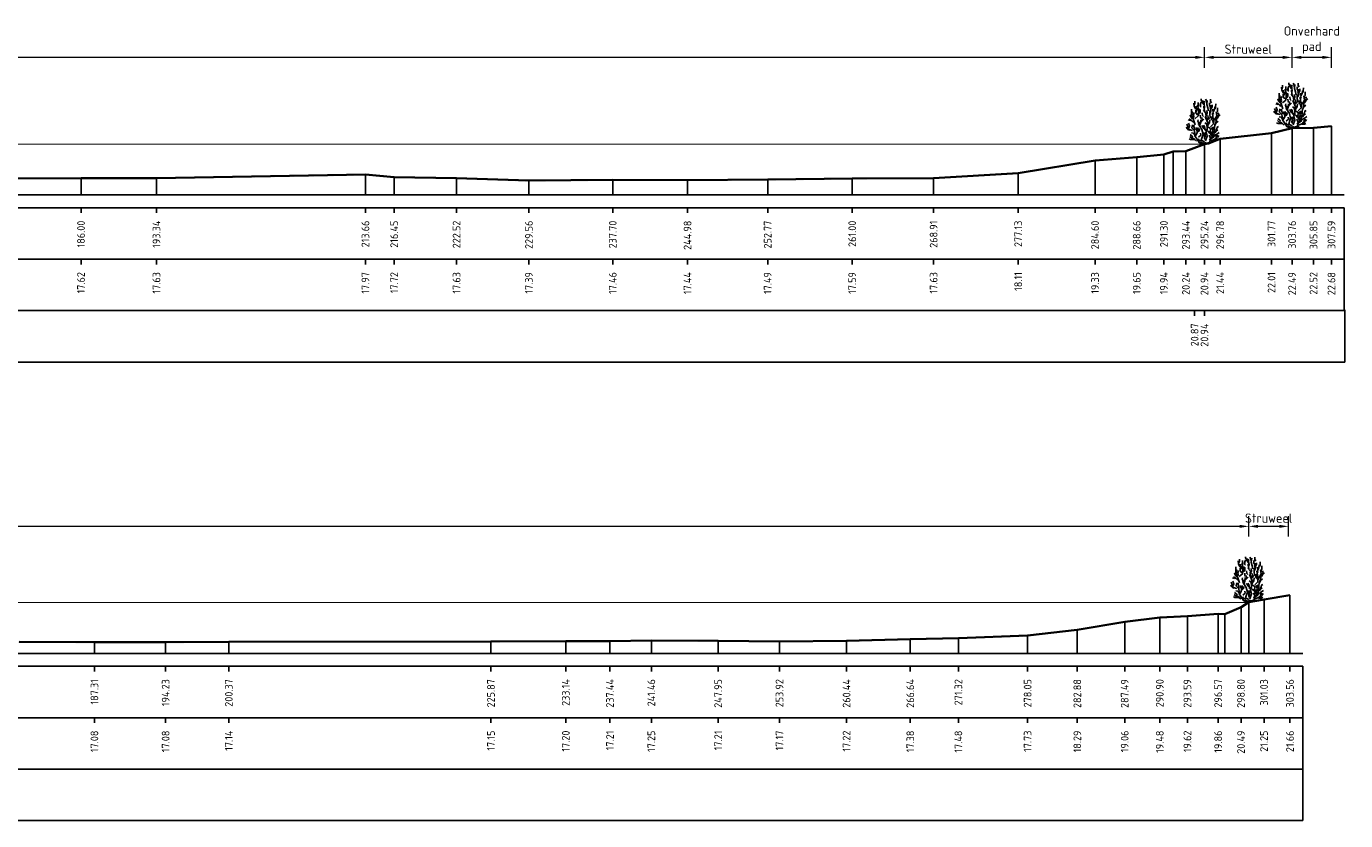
# Model space of a CAD drawing. Header units: metres. Extents: x 184432 to 189351, y 346610 to 348484.
# Tile 28 of 63: x 189060 to 189189, y 348137 to 348214. Entities that reach past the tile are written whole.
import ezdxf
from ezdxf.enums import TextEntityAlignment as Align

# ---------------------------------------------------------------- set-up
doc = ezdxf.new("R2010")
doc.units = ezdxf.units.M
doc.header["$PDMODE"] = 35
doc.header["$PDSIZE"] = 0.075
for name, color, linetype, lineweight in [('B-ME-GR-HEESTER-SD', 90, 'Continuous', 25), ('B-ME-OB-WATERLIJN-G', 150, 'Continuous', 18), ('X-ME-AL-PROFIEL_HUIDIG MAAIVELD-GD', 252, 'Continuous', 0), ('X-XX-AL-DETAIL1-M', 7, 'Continuous', 18), ('X-XX-AL-DWARSPROFIEL_PROFIELLIJN BOVENKANT SLIB-GD', 42, 'Continuous', 35), ('X-XX-AL-DWARSPROFIEL_PROFIELLIJN MAAIVELD-GD', 8, 'Continuous', 35)]:
    doc.layers.add(name, color=color, linetype=linetype, lineweight=lineweight)
doc.layers.add('X-ME-AL-PROFIELRASTER-S', color=7, linetype='Continuous')
doc.styles.add('NLCS-ISO-ANNOTATIEF-T18', font='NLCS-ISO.ttf', dxfattribs={"height": 1.8})
doc.styles.add('NLCS-ISO-ANNOTATIVE-T18', font='NLCS-ISO.ttf', dxfattribs={"height": 1.8})
doc.dimstyles.new('NLCS-ANNOTATIEF-T18-PIJL_L2_H0', dxfattribs={"dimtxt": 2.5, "dimasz": 1.8, "dimexe": 2, "dimexo": 2, "dimgap": 0.7, "dimtad": 1, "dimzin": 0, "dimdsep": 46, "dimtxsty": 'NLCS-ISO-ANNOTATIEF-T18', "dimcen": 0, "dimdle": 2, "dimclrd": 256, "dimclre": 256, "dimclrt": 10, "dimaunit": 2, "dimadec": 0, "dimazin": 0, "dimtfac": 1, "dimtdec": 3, "dimtofl": 0, "dimtmove": 0, "dimatfit": 3, "dimfxl": 2, "dimfxlon": 1, "dimtfillclr": 256, "dimtolj": 1, "dimtzin": 0, "dimlwd": -1, "dimlwe": -1, "dimarcsym": 0})

# ---------------------------------------------------------------- blocks, each defined once
blk = doc.blocks.new('SAL-PROFIELRASTER_BALK_EIND1-D')
at = {"color": 0, "linetype": 'ByBlock', "lineweight": -2}
blk.add_line((1, -12.5), (1, -2.5), dxfattribs=at)
at = {"color": 0, "linetype": 'ByBlock', "lineweight": -2, "flags": 128}
for points in [[(0, 0), (1, 0)], [(0, -2.5), (1, -2.5)], [(0, -12.5), (1, -12.5)]]:
    blk.add_lwpolyline(points, dxfattribs=at)
blk = doc.blocks.new('SAL-PROFIELRASTER_BALK_EIND2-D')
at = {"color": 0, "linetype": 'ByBlock', "lineweight": -2}
for p, q in [((1, -2.5), (1, -12.5)), ((1, -12.5), (0, -12.5))]:
    blk.add_line(p, q, dxfattribs=at)
blk = doc.blocks.new('SAL-PROFIELRASTER_BALK_DATA-D')
at = {"color": 0, "linetype": 'ByBlock', "lineweight": -2}
blk.add_lwpolyline([(0, -3.5), (0, -2.5)], dxfattribs=at)
at = {"color": 0, "linetype": 'ByBlock', "lineweight": -2, "style": 'NLCS-ISO-ANNOTATIVE-T18'}
blk.add_attdef('GETAL', text='', height=1.5, rotation=90, dxfattribs=at).set_placement((0.75, -5), align=Align.RIGHT)
blk = doc.blocks.new('SAL-PROFIELRASTER_AANHAAL-D')
at = {"color": 9, "linetype": 'ByBlock', "lineweight": -2, "flags": 128}
blk.add_lwpolyline([(0, 1), (0, 0)], dxfattribs=at)
blk = doc.blocks.new('*D44')
at = {"layer": 'Defpoints', "color": 0, "transparency": 16777216}
for p in [(188919.48, 348165.15), (188919.48, 348152.8), (189179.31, 348152.8)]:
    blk.add_point(p, dxfattribs=at)
at = {"layer": 'X-XX-AL-DETAIL1-M', "transparency": 16777216}
for p, q in [((188919.48, 348164.15), (188919.48, 348166.15)), ((189179.31, 348164.15), (189179.31, 348166.15)), ((189178.41, 348165.15), (188920.38, 348165.15))]:
    blk.add_line(p, q, dxfattribs=at)
for points in [[(188920.38, 348165.3), (188920.38, 348165), (188919.48, 348165.15)], [(189178.41, 348165.3), (189178.41, 348165), (189179.31, 348165.15)]]:
    blk.add_solid(points, dxfattribs=at)
at = {"layer": 'X-XX-AL-DETAIL1-M', "color": 10, "transparency": 16777216, "insert": (189049.4, 348165.95), "char_height": 0.9, "attachment_point": 5, "style": 'NLCS-ISO-ANNOTATIEF-T18'}
blk.add_mtext('\\A1;Waterbodem', dxfattribs=at)
blk = doc.blocks.new('*D45')
at = {"layer": 'Defpoints', "color": 0, "transparency": 16777216}
for p in [(189179.31, 348165.15), (189179.31, 348152.8), (189183.17, 348151.31)]:
    blk.add_point(p, dxfattribs=at)
at = {"layer": 'X-XX-AL-DETAIL1-M', "transparency": 16777216}
for p, q in [((189179.31, 348164.15), (189179.31, 348166.15)), ((189183.17, 348164.15), (189183.17, 348166.15)), ((189182.27, 348165.15), (189180.21, 348165.15))]:
    blk.add_line(p, q, dxfattribs=at)
for points in [[(189180.21, 348165.3), (189180.21, 348165), (189179.31, 348165.15)], [(189182.27, 348165.3), (189182.27, 348165), (189183.17, 348165.15)]]:
    blk.add_solid(points, dxfattribs=at)
at = {"layer": 'X-XX-AL-DETAIL1-M', "color": 10, "transparency": 16777216, "insert": (189181.24, 348165.95), "char_height": 0.9, "attachment_point": 5, "style": 'NLCS-ISO-ANNOTATIEF-T18'}
blk.add_mtext('\\A1;Struweel', dxfattribs=at)
blk = doc.blocks.new('*D53')
at = {"layer": 'Defpoints', "color": 0, "transparency": 16777216}
for p in [(188883.7, 348210.73), (188883.7, 348197.36), (189175, 348197.36)]:
    blk.add_point(p, dxfattribs=at)
at = {"layer": 'X-XX-AL-DETAIL1-M', "transparency": 16777216}
for p, q in [((188883.7, 348209.73), (188883.7, 348211.73)), ((189175, 348209.73), (189175, 348211.73)), ((189174.1, 348210.73), (188884.6, 348210.73))]:
    blk.add_line(p, q, dxfattribs=at)
for points in [[(188884.6, 348210.88), (188884.6, 348210.58), (188883.7, 348210.73)], [(189174.1, 348210.88), (189174.1, 348210.58), (189175, 348210.73)]]:
    blk.add_solid(points, dxfattribs=at)
at = {"layer": 'X-XX-AL-DETAIL1-M', "color": 10, "transparency": 16777216, "insert": (189029.35, 348211.53), "char_height": 0.9, "attachment_point": 5, "style": 'NLCS-ISO-ANNOTATIEF-T18'}
blk.add_mtext('\\A1;Waterbodem', dxfattribs=at)
blk = doc.blocks.new('*D54')
at = {"layer": 'Defpoints', "color": 0, "transparency": 16777216}
for p in [(189175, 348210.73), (189175, 348197.36), (189183.52, 348197.36)]:
    blk.add_point(p, dxfattribs=at)
at = {"layer": 'X-XX-AL-DETAIL1-M', "transparency": 16777216}
for p, q in [((189175, 348209.73), (189175, 348211.73)), ((189183.52, 348209.73), (189183.52, 348211.73)), ((189182.62, 348210.73), (189175.9, 348210.73))]:
    blk.add_line(p, q, dxfattribs=at)
for points in [[(189175.9, 348210.88), (189175.9, 348210.58), (189175, 348210.73)], [(189182.62, 348210.88), (189182.62, 348210.58), (189183.52, 348210.73)]]:
    blk.add_solid(points, dxfattribs=at)
at = {"layer": 'X-XX-AL-DETAIL1-M', "color": 10, "transparency": 16777216, "insert": (189179.26, 348211.53), "char_height": 0.9, "attachment_point": 5, "style": 'NLCS-ISO-ANNOTATIEF-T18'}
blk.add_mtext('\\A1;Struweel', dxfattribs=at)
blk = doc.blocks.new('*D55')
at = {"layer": 'Defpoints', "color": 0, "transparency": 16777216}
for p in [(189183.52, 348210.73), (189183.52, 348197.36), (189187.35, 348197.36)]:
    blk.add_point(p, dxfattribs=at)
at = {"layer": 'X-XX-AL-DETAIL1-M', "transparency": 16777216}
for p, q in [((189183.52, 348209.73), (189183.52, 348211.73)), ((189187.35, 348209.73), (189187.35, 348211.73)), ((189186.45, 348210.73), (189184.42, 348210.73))]:
    blk.add_line(p, q, dxfattribs=at)
for points in [[(189184.42, 348210.88), (189184.42, 348210.58), (189183.52, 348210.73)], [(189186.45, 348210.88), (189186.45, 348210.58), (189187.35, 348210.73)]]:
    blk.add_solid(points, dxfattribs=at)
at = {"layer": 'X-XX-AL-DETAIL1-M', "color": 10, "transparency": 16777216, "insert": (189185.44, 348212.41), "char_height": 0.9, "attachment_point": 5, "style": 'NLCS-ISO-ANNOTATIEF-T18'}
blk.add_mtext('\\A1;Onverhard\\Ppad', dxfattribs=at)
blk = doc.blocks.new('SGR-HEESTER_S01_E_ZIJ-D')
blk.add_line((-0.17, 0), (0.14, 0))
at = {"flags": 128}
for points in [[(-0.88, 3.43), (-1.01, 3.7), (-1.02, 3.99)], [(-0.97, 3.82), (-0.92, 3.96), (-0.92, 4.17)], [(-0.6, 3.64), (-0.6, 3.89), (-0.6, 4.04)], [(-0.39, 3.73), (-0.39, 3.91), (-0.31, 4.07)], [(-0.2, 4.07), (-0.32, 4.28), (-0.32, 4.4)], [(-0.04, 3.82), (-0.15, 3.99), (-0.15, 4.24)], [(-0.06, 4), (0, 4.09), (-0.05, 4.17)], [(-0.01, 3.48), (0.02, 3.66), (-0.02, 3.86), (-0.02, 3.98)], [(0.2, 4.02), (0.16, 4.26), (0.11, 4.37)], [(0.4, 3.24), (0.32, 3.53), (0.23, 3.86), (0.28, 4.25)], [(0.55, 3.49), (0.58, 3.63), (0.49, 3.78), (0.49, 4.02)], [(0.59, 4.06), (0.59, 4.23), (0.58, 4.36)], [(0.58, 3.97), (0.72, 4.1)], [(1.05, 3.44), (1.09, 3.59), (1.12, 3.91)], [(-1.17, 2.44), (-1.33, 2.64), (-1.4, 2.85)], [(-1.26, 2.87), (-1.27, 3.11), (-1.26, 3.41)], [(-0.89, 1.87), (-1.06, 2.36), (-1.22, 2.75), (-1.2, 3.17)], [(-1.09, 2.51), (-1.03, 2.67), (-1.08, 2.85), (-1.01, 3.06)], [(-0.93, 2.47), (-0.6, 2.73), (-0.58, 3.23), (-0.56, 3.45)], [(-0.69, 2.83), (-0.85, 3.03), (-0.85, 3.32)], [(-0.82, 3.15), (-0.77, 3.36), (-0.82, 3.56), (-0.82, 3.69)], [(-0.79, 3.24), (-0.61, 3.49), (-0.66, 3.77)], [(-0.6, 2.82), (-0.47, 3.09), (-0.48, 3.24), (-0.4, 3.41)], [(-0.49, 2.98), (-0.4, 3.1), (-0.4, 3.32)], [(-0.33, 3.58), (-0.43, 3.69), (-0.42, 3.84)], [(-0.35, 2.48), (-0.39, 2.62), (-0.4, 2.81)], [(-0.34, 2.14), (-0.22, 2.36), (-0.26, 2.57)], [(-0.09, 2.67), (-0.2, 2.78), (-0.21, 3.04)], [(0.14, 2.85), (0.15, 3.01), (-0.08, 3.3)], [(0.04, 3.22), (-0.02, 3.33), (-0.05, 3.64), (-0.06, 3.69)], [(0.1, 0.32), (0.27, 0.78), (0.18, 1.2), (0.27, 1.46), (0.29, 2.12), (0.07, 2.68)], [(0.2, 2.43), (0.13, 2.69), (0.27, 3.03), (0.23, 3.26)], [(0.29, 2.31), (0.56, 2.6), (0.51, 2.92), (0.51, 3.28)], [(0.31, 2.42), (0.36, 2.58), (0.32, 2.78)], [(0.56, 3.05), (0.62, 3.24), (0.58, 3.44), (0.63, 3.78)], [(0.63, 3.39), (0.75, 3.63), (0.74, 3.82)], [(0.87, 2.02), (0.83, 2.27), (0.69, 2.38), (0.69, 2.69)], [(0.75, 2.43), (0.83, 2.65), (0.79, 3.01)], [(0.83, 3.19), (0.82, 3.39)], [(0.87, 2.88), (0.83, 3.04), (0.99, 3.35), (1.02, 3.62)], [(0.99, 2.31), (1.21, 2.73), (1.13, 3.14)], [(1.05, 2), (1.15, 2.2), (1.16, 2.57)], [(1.06, 2.36), (1.23, 2.48), (1.34, 2.65), (1.54, 2.85)], [(1.2, 2.91), (1.2, 3.11), (1.27, 3.18), (1.28, 3.51)], [(1.29, 2.62), (1.4, 2.83), (1.34, 3.04)], [(-1.43, 1.34), (-1.6, 1.42), (-1.71, 1.53), (-1.76, 1.63)], [(-1.15, 1.31), (-1.52, 1.41), (-1.7, 1.92)], [(-1.36, 2.28), (-1.57, 2.36)], [(-1.51, 1.59), (-1.44, 1.77), (-1.55, 2.02)], [(-1.08, 2.11), (-1.23, 2.27), (-1.5, 2.44)], [(-0.17, 0), (-0.52, 0.15), (-0.67, 0.41), (-0.93, 0.8), (-0.93, 1.02), (-0.98, 1.28), (-1.24, 1.57), (-1.17, 1.87)], [(-0.94, 1.35), (-0.97, 1.46), (-1.01, 1.65), (-1.07, 1.74), (-0.99, 1.83)], [(-0.85, 0.82), (-0.74, 1.04), (-0.6, 1.44), (-0.69, 1.61)], [(-0.69, 1.23), (-0.76, 1.4), (-0.82, 1.62)], [(-0.56, 2.04), (-0.63, 2.22), (-0.61, 2.36)], [(-0.62, 1.2), (-0.49, 1.36), (-0.53, 1.52)], [(0.01, 0.23), (-0.32, 0.39), (-0.14, 0.96), (-0.25, 1.41), (-0.58, 1.92), (-0.49, 2.16)], [(-0.4, 1.72), (-0.48, 1.81), (-0.39, 2.04), (-0.35, 2.37)], [(-0.29, 2.19), (-0.07, 2.42)], [(0.01, 1.48), (-0.11, 1.58), (-0.16, 1.69), (-0.26, 1.8)], [(0.27, 1.32), (0.07, 1.45), (0.01, 1.7), (-0.09, 1.83)], [(0.53, 1.04), (0.45, 1.13), (0.35, 1.26), (0.15, 1.28), (0.01, 1.41)], [(0.23, 1.76), (0.19, 1.96), (0.04, 2.07)], [(0.12, 0.1), (0.49, 0.17), (0.58, 0.47), (0.89, 0.67), (0.95, 1.13), (1.02, 1.92)], [(0.69, 0.8), (0.56, 1.11), (0.6, 1.5), (0.21, 1.74)], [(0.31, 1.73), (0.36, 1.9), (0.41, 2.16)], [(0.41, 1.94), (0.5, 2.07), (0.53, 2.35)], [(0.58, 1.68), (0.89, 1.96), (0.91, 2.29), (0.89, 2.55)], [(0.92, 1.08), (0.8, 1.26), (0.77, 1.43), (0.68, 1.61)], [(0.85, 1.38), (0.82, 1.54), (0.87, 1.68)], [(1, 1.08), (1.14, 1.25), (1.29, 1.39)], [(1.02, 1.81), (1.14, 2.08), (1.33, 2.24)], [(1.12, 1.28), (1.21, 1.47), (1.24, 1.65), (1.37, 1.7)], [(-0.97, 0.4), (-1.22, 0.45), (-1.36, 0.45), (-1.5, 0.52)], [(-0.76, 0.28), (-1, 0.52), (-1.24, 0.58), (-1.41, 0.74)], [(-1.13, 0.64), (-1.2, 0.78), (-1.4, 0.92)], [(-0.96, 0.92), (-1.06, 1.05), (-1.26, 1.09)], [(-0.31, 0.32), (-0.47, 0.32), (-0.6, 0.51)], [(-0.58, 0.67), (-0.34, 0.87), (-0.39, 1.06)], [(-0.14, 0.09), (-0.31, 0.17), (-0.35, 0.21)], [(0, 0), (-0.14, 0.14)], [(0.06, 0.44), (-0.01, 0.58), (0, 0.85), (-0.12, 1.09)], [(-0.02, 0), (0.14, 0.2)], [(0.02, 0.6), (0.08, 0.78), (0.08, 0.94), (0.02, 1.11)], [(0.14, 0), (0.53, 0.06), (0.67, 0.21)], [(0.49, 0.37), (0.6, 0.59), (0.47, 0.88)], [(0.62, 0.59), (0.76, 0.73), (0.76, 0.98), (0.72, 1.22)], [(0.62, 0.3), (0.95, 0.43), (1.28, 0.58)], [(0.8, 0.8), (0.85, 0.95)], [(0.93, 0.75), (1.1, 0.92), (1.2, 0.92)], [(0.94, 0.37), (1.2, 0.38), (1.35, 0.46)], [(1.01, 0.51), (1.2, 0.62), (1.15, 0.72), (1.23, 0.89)], [(1.14, 0.94), (1.28, 1.01), (1.43, 1.12)], [(1.27, 0.64), (1.4, 0.84)]]:
    blk.add_lwpolyline(points, dxfattribs=at)

msp = doc.modelspace()

# ---------------------------------------------------------------- hatches: boundary and pattern name
at = {"layer": 'X-ME-AL-PROFIEL_HUIDIG MAAIVELD-GD'}
h = msp.add_hatch(dxfattribs=at)
h.set_pattern_fill('AGR-MAAIVELD', color=256, scale=0.05, pattern_type=2)
h.set_pattern_definition([(45, (2148.6411, 384.86115), (-0.25000007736, 0.25000007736), []), (45, (2148.60538, 384.89686), (0, 0.50000015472), [0.3535535, -0.3535535]), (45, (2148.56966, 384.93257), (0, 0.50000015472), [0.3535535, -0.3535535]), (45, (2148.53345, 384.9688), (0, 0.50000015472), [0.3535535, -0.3535535]), (45, (2148.49824, 385.004), (0, 0.50000015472), [0.3535535, -0.3535535]), (45, (2148.46252, 385.0397), (0, 0.50000015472), [0.3535535, -0.3535535]), (45, (2148.4268, 385.07543), (0, 0.50000015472), [0.3535535, -0.3535535]), (315, (2148.6411, 384.86115), (0.25000007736, 0.25000007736), []), (315, (2148.6768, 384.89686), (0.50000015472, -1e-16), [0.3535535, -0.3535535]), (315, (2148.71252, 384.93257), (0.50000015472, -1e-16), [0.3535535, -0.3535535]), (315, (2148.74874, 384.9688), (0.50000015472, -1e-16), [0.3535535, -0.3535535]), (315, (2148.78395, 385.004), (0.50000015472, -1e-16), [0.3535535, -0.3535535]), (315, (2148.81966, 385.0397), (0.50000015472, -1e-16), [0.3535535, -0.3535535]), (315, (2148.85538, 385.07543), (0.50000015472, -1e-16), [0.3535535, -0.3535535])])
h.paths.add_polyline_path([(189187.351, 348204.043), (189185.608, 348203.881), (189183.52, 348203.857), (189181.525, 348203.376), (189176.532, 348202.803), (189175.391, 348202.373), (189174.999, 348202.303), (189173.199, 348201.605), (189171.962, 348201.57), (189171.059, 348201.298), (189168.412, 348201.017), (189164.36, 348200.696), (189156.89, 348199.472), (189148.666, 348198.997), (189140.752, 348198.953), (189132.529, 348198.854), (189124.739, 348198.804), (189117.461, 348198.818), (189109.313, 348198.754), (189102.277, 348198.99), (189096.207, 348199.085), (189093.412, 348199.337), (189073.092, 348198.993), (189065.758, 348198.987), (189055.881, 348198.955), (189046.531, 348198.8), (189037.998, 348198.799), (189032.584, 348198.65), (189021.691, 348198.856), (189012.031, 348198.719), (189002.57, 348198.795), (188994.169, 348198.707), (188985.406, 348198.721), (188976.997, 348198.746), (188968.542, 348198.801), (188959.3, 348198.731), (188952.038, 348198.639), (188945.295, 348198.616), (188936.724, 348198.731), (188929.126, 348198.776), (188921.817, 348198.981), (188915.575, 348199.107), (188910.419, 348199.189), (188904.598, 348200.015), (188899.878, 348200.772), (188896.848, 348201.162), (188894.131, 348200.897), (188892.649, 348201.17), (188890.311, 348201.244), (188888.099, 348201.457), (188886.554, 348201.831), (188885.183, 348201.904), (188883.705, 348202.332), (188882.942, 348202.588), (188881.063, 348203.113), (188879.757, 348203.458), (188879.757, 348203.358), (188881.063, 348203.013), (188882.942, 348202.488), (188883.705, 348202.232), (188885.183, 348201.804), (188886.554, 348201.731), (188888.099, 348201.357), (188890.311, 348201.144), (188892.649, 348201.07), (188894.131, 348200.797), (188896.848, 348201.062), (188899.878, 348200.672), (188904.598, 348199.915), (188910.419, 348199.089), (188915.575, 348199.007), (188921.817, 348198.881), (188929.126, 348198.676), (188936.724, 348198.631), (188945.295, 348198.516), (188952.038, 348198.539), (188959.3, 348198.631), (188968.542, 348198.701), (188976.997, 348198.646), (188985.406, 348198.621), (188994.169, 348198.607), (189002.57, 348198.695), (189012.031, 348198.619), (189021.691, 348198.756), (189032.584, 348198.55), (189037.998, 348198.699), (189046.531, 348198.7), (189055.881, 348198.855), (189065.758, 348198.887), (189073.092, 348198.893), (189093.412, 348199.237), (189096.207, 348198.985), (189102.277, 348198.89), (189109.313, 348198.654), (189117.461, 348198.718), (189124.739, 348198.704), (189132.529, 348198.754), (189140.752, 348198.853), (189148.666, 348198.897), (189156.89, 348199.372), (189164.36, 348200.596), (189168.412, 348200.917), (189171.059, 348201.198), (189171.962, 348201.47), (189173.199, 348201.505), (189174.999, 348202.203), (189175.391, 348202.273), (189176.532, 348202.703), (189181.525, 348203.276), (189183.52, 348203.757), (189185.608, 348203.781), (189187.351, 348203.943)])
h = msp.add_hatch(dxfattribs=at)
h.set_pattern_fill('AGR-MAAIVELD', color=256, scale=0.05, pattern_type=2)
h.set_pattern_definition([(45, (2148.6411, 458.9664), (-0.25000007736, 0.25000007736), []), (45, (2148.60538, 459.0021), (0, 0.50000015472), [0.3535535, -0.3535535]), (45, (2148.56966, 459.0378), (0, 0.50000015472), [0.3535535, -0.3535535]), (45, (2148.53345, 459.07403), (0, 0.50000015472), [0.3535535, -0.3535535]), (45, (2148.49824, 459.10924), (0, 0.50000015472), [0.3535535, -0.3535535]), (45, (2148.46252, 459.14496), (0, 0.50000015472), [0.3535535, -0.3535535]), (45, (2148.4268, 459.18067), (0, 0.50000015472), [0.3535535, -0.3535535]), (315, (2148.6411, 458.9664), (0.25000007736, 0.25000007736), []), (315, (2148.6768, 459.0021), (0.50000015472, -1e-16), [0.3535535, -0.3535535]), (315, (2148.71252, 459.0378), (0.50000015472, -1e-16), [0.3535535, -0.3535535]), (315, (2148.74874, 459.07403), (0.50000015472, -1e-16), [0.3535535, -0.3535535]), (315, (2148.78395, 459.10924), (0.50000015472, -1e-16), [0.3535535, -0.3535535]), (315, (2148.81966, 459.14496), (0.50000015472, -1e-16), [0.3535535, -0.3535535]), (315, (2148.85538, 459.18067), (0.50000015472, -1e-16), [0.3535535, -0.3535535])])
h.paths.add_polyline_path([(189183.318, 348158.459), (189180.791, 348158.053), (189179.313, 348157.797), (189178.554, 348157.295), (189176.979, 348156.607), (189176.331, 348156.66), (189173.343, 348156.419), (189170.657, 348156.28), (189167.244, 348155.86), (189162.639, 348155.095), (189157.807, 348154.529), (189151.072, 348154.286), (189146.398, 348154.182), (189140.199, 348154.021), (189133.678, 348153.973), (189127.71, 348154.015), (189121.216, 348154.053), (189117.196, 348154.007), (189112.898, 348154.004), (189105.625, 348153.956), (189080.128, 348153.938), (189073.988, 348153.88), (189067.062, 348153.886), (189059.757, 348153.93), (189054.694, 348153.908), (189048.204, 348153.906), (189041.673, 348154.037), (189035.746, 348154.071), (189031.058, 348154.181), (189024.759, 348154.084), (189019.656, 348153.982), (189015.474, 348154.351), (189010.846, 348154.635), (189005.98, 348154.406), (189002.033, 348154.287), (188997.552, 348154.31), (188991.677, 348154.391), (188986.468, 348154.582), (188982.312, 348155.496), (188978.371, 348156.356), (188973.383, 348155.012), (188967.887, 348155.464), (188963.308, 348155.148), (188959.345, 348155.245), (188955.413, 348154.721), (188949.425, 348155.067), (188945.443, 348154.969), (188942.074, 348154.858), (188941.17, 348154.952), (188939.259, 348155.083), (188934.866, 348155.383), (188931.785, 348155.817), (188929.233, 348156.071), (188926.69, 348156.287), (188924.877, 348156.758), (188922.13, 348157.293), (188921.4, 348157.359), (188920.514, 348157.533), (188919.479, 348157.752), (188918.457, 348157.96), (188916.729, 348158.137), (188915.004, 348158.228), (188913.512, 348158.283), (188911.598, 348158.547), (188909.763, 348158.773), (188908.223, 348158.728), (188906.775, 348158.827), (188905.622, 348159.354), (188904.232, 348159.435), (188902.882, 348159.964), (188901.189, 348160.311), (188900.515, 348160.584), (188899.486, 348160.619), (188897.92, 348160.611), (188895.911, 348160.565), (188895.473, 348160.497), (188894.691, 348160.425), (188893.232, 348160.197), (188892.282, 348159.969), (188890.327, 348159.596), (188888.687, 348159.374), (188887.007, 348159.177), (188885.08, 348158.892), (188883.701, 348158.582), (188882.841, 348158.25), (188881.948, 348157.969), (188881.48, 348157.828), (188880.494, 348157.518), (188879.757, 348157.273), (188879.757, 348157.173), (188880.494, 348157.418), (188881.48, 348157.728), (188881.948, 348157.869), (188882.841, 348158.15), (188883.701, 348158.482), (188885.08, 348158.792), (188887.007, 348159.077), (188888.687, 348159.274), (188890.327, 348159.496), (188892.282, 348159.869), (188893.232, 348160.097), (188894.691, 348160.325), (188895.473, 348160.397), (188895.911, 348160.465), (188897.92, 348160.511), (188899.486, 348160.519), (188900.515, 348160.484), (188901.189, 348160.211), (188902.882, 348159.864), (188904.232, 348159.335), (188905.622, 348159.254), (188906.775, 348158.727), (188908.223, 348158.628), (188909.763, 348158.673), (188911.598, 348158.447), (188913.512, 348158.183), (188915.004, 348158.128), (188916.729, 348158.037), (188918.457, 348157.86), (188919.479, 348157.652), (188920.514, 348157.433), (188921.4, 348157.259), (188922.13, 348157.193), (188924.877, 348156.658), (188926.69, 348156.187), (188929.233, 348155.971), (188931.785, 348155.717), (188934.866, 348155.283), (188939.259, 348154.983), (188941.17, 348154.852), (188942.074, 348154.758), (188945.443, 348154.869), (188949.425, 348154.967), (188955.413, 348154.621), (188959.345, 348155.145), (188963.308, 348155.048), (188967.887, 348155.364), (188973.383, 348154.912), (188978.371, 348156.256), (188982.312, 348155.396), (188986.468, 348154.482), (188991.677, 348154.291), (188997.552, 348154.21), (189002.033, 348154.187), (189005.98, 348154.306), (189010.846, 348154.535), (189015.474, 348154.251), (189019.656, 348153.882), (189024.759, 348153.984), (189031.058, 348154.081), (189035.746, 348153.971), (189041.673, 348153.937), (189048.204, 348153.806), (189054.694, 348153.808), (189059.757, 348153.83), (189067.062, 348153.786), (189073.988, 348153.78), (189080.128, 348153.838), (189105.625, 348153.856), (189112.898, 348153.904), (189117.196, 348153.907), (189121.216, 348153.953), (189127.71, 348153.915), (189133.678, 348153.873), (189140.199, 348153.921), (189146.398, 348154.082), (189151.072, 348154.186), (189157.807, 348154.429), (189162.639, 348154.995), (189167.244, 348155.76), (189170.657, 348156.18), (189173.343, 348156.319), (189176.331, 348156.56), (189176.979, 348156.507), (189178.554, 348157.195), (189179.313, 348157.697), (189180.791, 348157.953), (189183.318, 348158.359)])

# ---------------------------------------------------------------- linework, layer by layer
at = {"layer": 'B-ME-OB-WATERLIJN-G'}
for points in [[(188883.705, 348202.332), (189174.999, 348202.303)], [(188919.479, 348157.752), (189179.313, 348157.797)]]:
    msp.add_lwpolyline(points, dxfattribs=at)
at = {"layer": 'X-XX-AL-DWARSPROFIEL_PROFIELLIJN BOVENKANT SLIB-GD'}
msp.add_lwpolyline([(189174.597, 348202.147), (189174.63, 348202.233), (189174.999, 348202.303)], dxfattribs=at)
at = {"layer": 'X-XX-AL-DWARSPROFIEL_PROFIELLIJN MAAIVELD-GD'}
for points in [[(189055.881, 348198.955), (189065.758, 348198.987), (189073.092, 348198.993), (189093.412, 348199.337), (189096.207, 348199.085), (189102.277, 348198.99), (189109.313, 348198.754), (189117.461, 348198.818), (189124.739, 348198.804), (189132.529, 348198.854), (189140.752, 348198.953), (189148.666, 348198.997), (189156.89, 348199.472), (189164.36, 348200.696), (189168.412, 348201.017), (189171.059, 348201.298), (189171.962, 348201.57), (189173.199, 348201.605), (189174.999, 348202.303), (189175.391, 348202.373), (189176.532, 348202.803), (189181.525, 348203.376), (189183.52, 348203.857), (189185.608, 348203.881), (189187.351, 348204.043)], [(189059.757, 348153.93), (189067.062, 348153.886), (189073.988, 348153.88), (189080.128, 348153.938), (189105.625, 348153.956), (189112.898, 348154.004), (189117.196, 348154.007), (189121.216, 348154.053), (189127.71, 348154.015), (189133.678, 348153.973), (189140.199, 348154.021), (189146.398, 348154.182), (189151.072, 348154.286), (189157.807, 348154.529), (189162.639, 348155.095), (189167.244, 348155.86), (189170.657, 348156.28), (189173.343, 348156.419), (189176.331, 348156.66), (189176.979, 348156.607), (189178.554, 348157.295), (189179.313, 348157.797), (189180.791, 348158.053), (189183.318, 348158.459)]]:
    msp.add_lwpolyline(points, dxfattribs=at)

# ---------------------------------------------------------------- block references
at = {"layer": 'B-ME-GR-HEESTER-SD'}
for p in [(189183.52, 348203.857), (189174.999, 348202.303), (189179.313, 348157.797)]:
    msp.add_blockref('SGR-HEESTER_S01_E_ZIJ-D', p, dxfattribs=at)
at = {"layer": 'X-ME-AL-PROFIELRASTER-S'}
for p, yscale in [((189187.351, 348197.363), 6.68), ((189176.532, 348197.363), 5.440000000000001), ((189181.525, 348197.363), 6.013000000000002), ((189183.52, 348197.363), 6.494), ((189185.608, 348197.363), 6.518000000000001), ((189171.962, 348197.363), 4.207000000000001), ((189173.199, 348197.363), 4.242000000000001), ((189174.999, 348197.363), 4.940000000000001), ((189174.999, 348197.363), 4.940000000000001), ((189174.999, 348197.363), 4.940000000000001), ((189174.999, 348197.363), 4.940000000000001), ((189164.36, 348197.363), 3.332999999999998), ((189168.412, 348197.363), 3.654), ((189171.059, 348197.363), 3.934999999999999), ((189065.758, 348197.363), 1.623999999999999), ((189073.092, 348197.363), 1.629999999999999), ((189093.412, 348197.363), 1.974), ((189096.207, 348197.363), 1.722000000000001), ((189102.277, 348197.363), 1.626999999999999), ((189117.461, 348197.363), 1.454999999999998), ((189124.739, 348197.363), 1.440999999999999), ((189132.529, 348197.363), 1.491), ((189140.752, 348197.363), 1.59), ((189148.666, 348197.363), 1.634), ((189156.89, 348197.363), 2.109000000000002), ((189109.313, 348197.363), 1.390999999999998), ((189179.313, 348152.802), 4.995000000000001), ((189179.313, 348152.802), 4.995000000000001), ((189179.313, 348152.802), 4.995000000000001), ((189180.791, 348152.802), 5.251000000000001), ((189183.318, 348152.802), 5.657), ((189176.331, 348152.802), 3.858000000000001), ((189176.979, 348152.802), 3.805), ((189178.554, 348152.802), 4.492999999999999), ((189178.554, 348152.802), 4.492999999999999), ((189167.244, 348152.802), 3.058), ((189170.657, 348152.802), 3.478000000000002), ((189173.343, 348152.802), 3.617000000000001), ((189080.128, 348152.802), 1.135999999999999), ((189105.625, 348152.802), 1.154), ((189112.898, 348152.802), 1.202000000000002), ((189117.196, 348152.802), 1.204999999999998), ((189121.216, 348152.802), 1.251000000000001), ((189127.71, 348152.802), 1.213000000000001), ((189133.678, 348152.802), 1.170999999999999), ((189140.199, 348152.802), 1.219000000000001), ((189146.398, 348152.802), 1.379999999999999), ((189151.072, 348152.802), 1.484000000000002), ((189157.807, 348152.802), 1.727), ((189162.639, 348152.802), 2.292999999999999), ((189067.062, 348152.802), 1.084), ((189073.988, 348152.802), 1.077999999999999)]:
    msp.add_blockref('SAL-PROFIELRASTER_AANHAAL-D', p, dxfattribs=dict(at, yscale=yscale))
for name, p, xscale, yscale, zscale in [('SAL-PROFIELRASTER_BALK_EIND1-D', (188879.757, 348197.363), 308.8443839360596, 0.5, 308.8443839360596), ('SAL-PROFIELRASTER_BALK_EIND2-D', (188879.757, 348192.363), 308.8443839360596, 0.5, 308.8443839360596), ('SAL-PROFIELRASTER_BALK_EIND2-D', (188879.757, 348187.446), 308.8848547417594, 0.5066820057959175, 308.8848547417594), ('SAL-PROFIELRASTER_BALK_EIND1-D', (188879.757, 348152.802), 304.8113522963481, 0.5, 304.8113522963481), ('SAL-PROFIELRASTER_BALK_EIND2-D', (188879.757, 348147.802), 304.8113522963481, 0.5, 304.8113522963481), ('SAL-PROFIELRASTER_BALK_EIND2-D', (188879.757, 348142.802), 304.8113522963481, 0.5, 304.8113522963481)]:
    msp.add_blockref(name, p, dxfattribs=dict(at, xscale=xscale, yscale=yscale, zscale=zscale))
at = {"layer": 'X-ME-AL-PROFIELRASTER-S', "xscale": 0.5, "yscale": 0.5, "zscale": 0.5}
for p, values in [((189065.758, 348197.363), {'GETAL': '186.00'}), ((189073.092, 348197.363), {'GETAL': '193.34'}), ((189093.412, 348197.363), {'GETAL': '213.66'}), ((189096.207, 348197.363), {'GETAL': '216.45'}), ((189102.277, 348197.363), {'GETAL': '222.52'}), ((189109.313, 348197.363), {'GETAL': '229.56'}), ((189117.461, 348197.363), {'GETAL': '237.70'}), ((189124.739, 348197.363), {'GETAL': '244.98'}), ((189132.529, 348197.363), {'GETAL': '252.77'}), ((189140.752, 348197.363), {'GETAL': '261.00'}), ((189148.666, 348197.363), {'GETAL': '268.91'}), ((189156.89, 348197.363), {'GETAL': '277.13'}), ((189164.36, 348197.363), {'GETAL': '284.60'}), ((189168.412, 348197.363), {'GETAL': '288.66'}), ((189171.059, 348197.363), {'GETAL': '291.30'}), ((189173.199, 348197.363), {'GETAL': '293.44'}), ((189174.999, 348197.363), {'GETAL': '295.24'}), ((189176.532, 348197.363), {'GETAL': '296.78'}), ((189181.525, 348197.363), {'GETAL': '301.77'}), ((189183.52, 348197.363), {'GETAL': '303.76'}), ((189185.608, 348197.363), {'GETAL': '305.85'}), ((189187.351, 348197.363), {'GETAL': '307.59'}), ((189065.758, 348192.363), {'GETAL': '17.62'}), ((189073.092, 348192.363), {'GETAL': '17.63'}), ((189093.412, 348192.363), {'GETAL': '17.97'}), ((189096.207, 348192.363), {'GETAL': '17.72'}), ((189102.277, 348192.363), {'GETAL': '17.63'}), ((189109.313, 348192.363), {'GETAL': '17.39'}), ((189117.461, 348192.363), {'GETAL': '17.46'}), ((189124.739, 348192.363), {'GETAL': '17.44'}), ((189132.529, 348192.363), {'GETAL': '17.49'}), ((189140.752, 348192.363), {'GETAL': '17.59'}), ((189148.666, 348192.363), {'GETAL': '17.63'}), ((189156.89, 348192.363), {'GETAL': '18.11'}), ((189164.36, 348192.363), {'GETAL': '19.33'}), ((189168.412, 348192.363), {'GETAL': '19.65'}), ((189171.059, 348192.363), {'GETAL': '19.94'}), ((189173.199, 348192.363), {'GETAL': '20.24'}), ((189174.999, 348192.363), {'GETAL': '20.94'}), ((189176.532, 348192.363), {'GETAL': '21.44'}), ((189181.525, 348192.363), {'GETAL': '22.01'}), ((189183.52, 348192.363), {'GETAL': '22.49'}), ((189185.608, 348192.363), {'GETAL': '22.52'}), ((189187.351, 348192.363), {'GETAL': '22.68'}), ((189174.047, 348187.376), {'GETAL': '20.87'}), ((189174.999, 348187.363), {'GETAL': '20.94'}), ((189067.062, 348152.802), {'GETAL': '187.31'}), ((189073.988, 348152.802), {'GETAL': '194.23'}), ((189080.128, 348152.802), {'GETAL': '200.37'}), ((189105.625, 348152.802), {'GETAL': '225.87'}), ((189112.898, 348152.802), {'GETAL': '233.14'}), ((189117.196, 348152.802), {'GETAL': '237.44'}), ((189121.216, 348152.802), {'GETAL': '241.46'}), ((189127.71, 348152.802), {'GETAL': '247.95'}), ((189133.678, 348152.802), {'GETAL': '253.92'}), ((189140.199, 348152.802), {'GETAL': '260.44'}), ((189146.398, 348152.802), {'GETAL': '266.64'}), ((189151.072, 348152.802), {'GETAL': '271.32'}), ((189157.807, 348152.802), {'GETAL': '278.05'}), ((189162.639, 348152.802), {'GETAL': '282.88'}), ((189167.244, 348152.802), {'GETAL': '287.49'}), ((189170.657, 348152.802), {'GETAL': '290.90'}), ((189173.343, 348152.802), {'GETAL': '293.59'}), ((189176.331, 348152.802), {'GETAL': '296.57'}), ((189178.554, 348152.802), {'GETAL': '298.80'}), ((189178.554, 348152.802), {'GETAL': '298.80'}), ((189180.791, 348152.802), {'GETAL': '301.03'}), ((189183.318, 348152.802), {'GETAL': '303.56'}), ((189067.062, 348147.802), {'GETAL': '17.08'}), ((189073.988, 348147.802), {'GETAL': '17.08'}), ((189080.128, 348147.802), {'GETAL': '17.14'}), ((189105.625, 348147.802), {'GETAL': '17.15'}), ((189112.898, 348147.802), {'GETAL': '17.20'}), ((189117.196, 348147.802), {'GETAL': '17.21'}), ((189121.216, 348147.802), {'GETAL': '17.25'}), ((189127.71, 348147.802), {'GETAL': '17.21'}), ((189133.678, 348147.802), {'GETAL': '17.17'}), ((189140.199, 348147.802), {'GETAL': '17.22'}), ((189146.398, 348147.802), {'GETAL': '17.38'}), ((189151.072, 348147.802), {'GETAL': '17.48'}), ((189157.807, 348147.802), {'GETAL': '17.73'}), ((189162.639, 348147.802), {'GETAL': '18.29'}), ((189167.244, 348147.802), {'GETAL': '19.06'}), ((189170.657, 348147.802), {'GETAL': '19.48'}), ((189173.343, 348147.802), {'GETAL': '19.62'}), ((189176.331, 348147.802), {'GETAL': '19.86'}), ((189178.554, 348147.802), {'GETAL': '20.49'}), ((189180.791, 348147.802), {'GETAL': '21.25'}), ((189183.318, 348147.802), {'GETAL': '21.66'})]:
    msp.add_blockref('SAL-PROFIELRASTER_BALK_DATA-D', p, dxfattribs=at).add_auto_attribs(values)

# ---------------------------------------------------------------- dimensions: what is measured, and where the dimension line sits
at = {"layer": 'X-XX-AL-DETAIL1-M'}
for base, p1, p2, text, picture, middle in [((189183.52, 348210.726), (189187.351, 348197.363), (189183.52, 348197.363), 'Onverhard\\Ppad', '*D55', (189185.436, 348210.726)), ((188883.705, 348210.726), (189174.999, 348197.363), (188883.705, 348197.363), 'Waterbodem', '*D53', (189029.352, 348210.726)), ((189174.999, 348210.726), (189183.52, 348197.363), (189174.999, 348197.363), 'Struweel', '*D54', (189179.259, 348210.726)), ((188919.479, 348165.151), (189179.313, 348152.802), (188919.479, 348152.802), 'Waterbodem', '*D44', (189049.396, 348165.151)), ((189179.313, 348165.151), (189183.175, 348151.314), (189179.313, 348152.802), 'Struweel', '*D45', (189181.244, 348165.151))]:
    dim = msp.add_linear_dim(base=base, p1=p1, p2=p2, text=text, dimstyle='NLCS-ANNOTATIEF-T18-PIJL_L2_H0', dxfattribs=at)
    dim.commit()
    dim.dimension.update_dxf_attribs({"geometry": picture, "text_midpoint": middle, "dimtype": 160})

doc.saveas('drawing.dxf')
